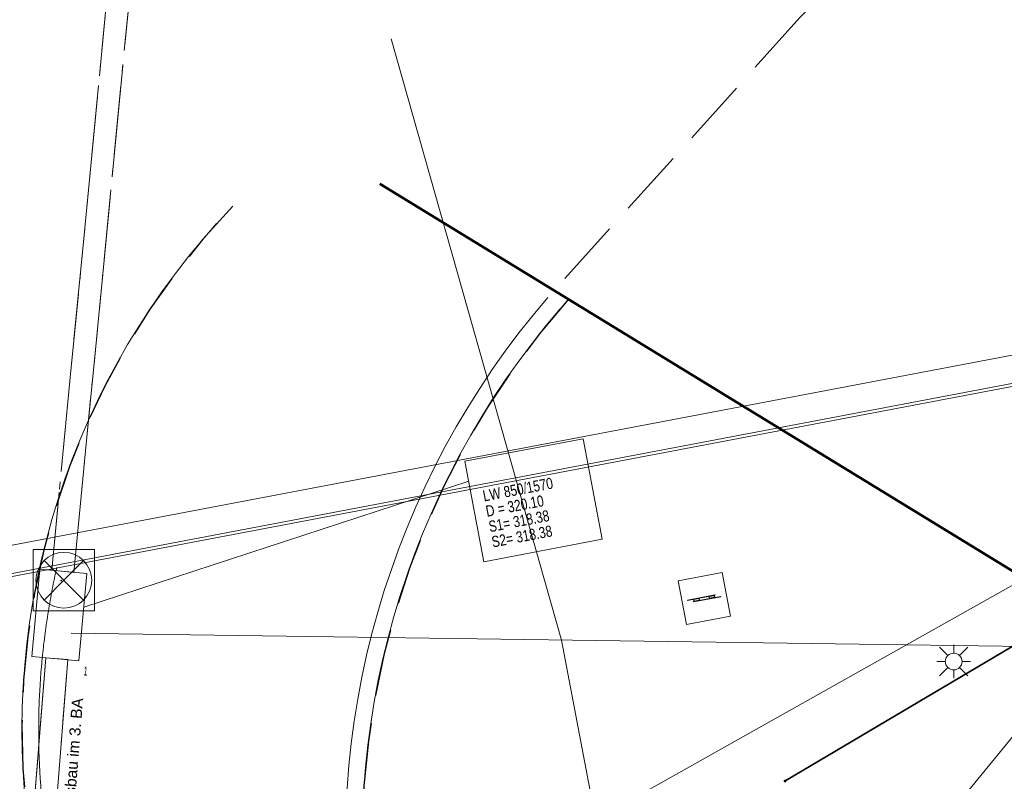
# Model space of a CAD drawing. Extents: x 3503739 to 3504470, y 5375172 to 5375561.
# Tile 97 of 142: x 3504143 to 3504161, y 5375432 to 5375445. Entities that reach past the tile are written whole.
import ezdxf

# ---------------------------------------------------------------- set-up
doc = ezdxf.new("R2010")
doc.units = 0
doc.header["$MEASUREMENT"] = 0
for name, pattern in [('140', [41.5, 15, -3.5, 15, -3.5, 1, -3.5]), ('2', [3.4, 1.2, -0.5, 1.2, -0.5]), ('240', [1.88, 1.25, -0.25, 0.13, -0.25]), ('33', [12, 4, -8]), ('86', [2.3751, 2.0001, -0.375])]:
    doc.linetypes.add(name, pattern=pattern)
for name, color, linetype in [('3WP_KANALISATION', 7, 'Continuous'), ('68_BL_KANALPKT', 7, 'Continuous'), ('68_BL_STRBEL', 7, 'Continuous'), ('68_BT_ZAUN', 7, 'Continuous'), ('_4WP_KANALISATIO', 7, 'Continuous'), ('_4WP_KANCAD_', 7, 'Continuous'), ('_4WP_KANCADT_', 7, 'Continuous'), ('_OST_2__CLIPPING', 7, 'Continuous'), ('AUSSCHNITT_OST_2', 7, 'Continuous'), ('HCZ_20-10-19EG', 7, 'Continuous'), ('HCZ_20-10-19UG', 7, 'Continuous'), ('K_FLURSTUECKE', 7, 'Continuous'), ('K_GRENZEN-UNABGE', 7, 'Continuous'), ('KMB_AUFBETON', 7, 'Continuous'), ('PUNKTHOEHENATTDEF', 7, 'Continuous'), ('PUNKTNUMMERNATTDEF', 7, 'Continuous'), ('PUNKTSPEZIFIKATION', 7, 'Continuous'), ('RADSTATION', 7, 'Continuous'), ('X_BE_STELE', 7, 'Continuous')]:
    doc.layers.add(name, color=color, linetype=linetype)
doc.styles.add('122', font='TXT', dxfattribs={"width": 0.8, "height": 0.2})
doc.styles.add('123', font='TXT', dxfattribs={"width": 0.6, "height": 0.16})
doc.styles.add('184', font='ARIAL.TTF', dxfattribs={"height": 0.2})

# ---------------------------------------------------------------- blocks, each defined once
blk = doc.blocks.new('LEITSYSTEM_BRAUN')
at = {"color": 251, "linetype": 'Continuous', "lineweight": 9}
for points in [[(-0.4, 0.4), (0.4, 0.4), (0.4, -0.4), (-0.4, -0.4), (-0.4, 0.4)], [(-0.3, 0.025), (0.2, 0.025), (0.2, 0.02), (-0.3, 0.02), (-0.3, 0.025)], [(-0.19, 0.02), (0.19, 0.02), (0.19, -0.02), (-0.19, -0.02), (-0.19, 0.02)], [(-0.19, 0.02), (-0.19, -0.02), (-0.09, -0.02), (-0.09, 0.02), (-0.19, 0.02)], [(-0.095, 0.015), (-0.185, 0.015), (-0.185, -0.015), (-0.095, -0.015), (-0.095, 0.015)], [(0.09, 0.02), (0.09, -0.02), (0.19, -0.02), (0.19, 0.02), (0.09, 0.02)], [(0.185, 0.015), (0.095, 0.015), (0.095, -0.015), (0.185, -0.015), (0.185, 0.015)], [(-0.2, -0.02), (0.3, -0.02), (0.3, -0.025), (-0.2, -0.025), (-0.2, -0.02)]]:
    blk.add_lwpolyline(points, dxfattribs=at)
blk = doc.blocks.new('2085')
at = {"color": 7, "linetype": 'Continuous', "lineweight": 20}
for p, q in [((-0.106073, 0.106066), (-0.256073, 0.256066)), ((0, 0.15), (0, 0.3)), ((0.106073, 0.106066), (0.256073, 0.256066)), ((-0.15, 0), (-0.3, 0)), ((0.15, 0), (0.3, 0)), ((-0.106073, -0.106066), (-0.256073, -0.256066)), ((0, -0.15), (0, -0.3)), ((0.106073, -0.106066), (0.256073, -0.256066))]:
    blk.add_line(p, q, dxfattribs=at)
blk.add_circle((0, 0), 0.15, dxfattribs=at)
blk = doc.blocks.new('PUNKT')
blk.add_point((0, 0))
at = {"layer": 'PUNKTHOEHENATTDEF', "linetype": 'Continuous', "flags": 1}
blk.add_attdef('PUNKTHOEHE', (1, -0.5), '', height=0.8, dxfattribs=at)
at = {"layer": 'PUNKTNUMMERNATTDEF', "linetype": 'Continuous', "flags": 1}
blk.add_attdef('PUNKTNUMMER', (1, 0.5), '', height=0.8, dxfattribs=at)
at = {"layer": 'PUNKTSPEZIFIKATION', "linetype": 'Continuous', "flags": 1}
blk.add_attdef('PUNKTSPEZIFIKATION', (1, -1.5), '', height=0.8, dxfattribs=at)
blk = doc.blocks.new('450')
at = {"color": 7, "linetype": 'Continuous', "lineweight": 9}
for p, q in [((0.550001, 0.549999), (-0.550001, 0.549999)), ((-0.550001, 0.549999), (-0.550001, -0.549999)), ((0.550001, -0.549999), (0.550001, 0.549999)), ((0.353554, -0.353554), (-0.353554, 0.353554)), ((-0.353552, 0.353554), (0.353554, -0.353554)), ((0, 0), (0.353554, 0.353554)), ((0, 0), (-0.353554, -0.353554)), ((-0.550001, -0.549999), (0.550001, -0.549999))]:
    blk.add_line(p, q, dxfattribs=at)
blk.add_circle((0, 0), 0.5, dxfattribs=at)
blk = doc.blocks.new('10-UNVERMARKT')
at = {"color": 255, "linetype": '33', "lineweight": 9}
blk.add_circle((0, 0), 0.0789, dxfattribs=at)
at = {"color": 252, "linetype": 'Continuous', "lineweight": 20}
blk.add_circle((0, 0), 0.0325, dxfattribs=at)

msp = doc.modelspace()

# ---------------------------------------------------------------- linework, layer by layer
at = {"layer": '3WP_KANALISATION', "color": 7, "linetype": '86', "lineweight": 13}
for p, q in [((3504145.229, 5375453.549), (3504143.494, 5375435.599)), ((3504143.892, 5375435.561), (3504145.627, 5375453.51))]:
    msp.add_line(p, q, dxfattribs=at)
at = {"layer": '3WP_KANALISATION', "color": 7, "linetype": 'Continuous', "lineweight": 9}
msp.add_line((3504143.892, 5375435.561), (3504143.494, 5375435.599), dxfattribs=at)
at = {"layer": '3WP_KANALISATION', "color": 7, "linetype": 'Continuous', "lineweight": 20}
msp.add_lwpolyline([(3504143.279, 5375435.617), (3504144.126, 5375435.54), (3504143.983, 5375433.977), (3504143.136, 5375434.054), (3504143.279, 5375435.617)], dxfattribs=at)
at = {"layer": '3WP_KANALISATION', "color": 7, "linetype": '140', "lineweight": 13}
msp.add_lwpolyline([(3504140.264, 5375389.784), (3504143.785, 5375433.997), (3504143.387, 5375434.029), (3504139.866, 5375389.816)], dxfattribs=at)
at = {"layer": '68_BT_ZAUN', "color": 7, "linetype": 'Continuous', "lineweight": 13}
msp.add_polyline3d([(3504162.867, 5375436.535, 321.741), (3504132.136, 5375419.267, 321.092), (3504128.216, 5375416.809, 321.085), (3504114.563, 5375410.337, 321.23), (3504100.661, 5375404.186, 321.202), (3504089.108, 5375399.378, 321.253), (3504084.45, 5375397.538, 321.254), (3504071.623, 5375392.614, 321.247), (3504062.947, 5375389.445, 321.347), (3504050.609, 5375385.098, 321.401), (3504036.919, 5375380.482, 321.402), (3504022.553, 5375375.753, 321.376)], dxfattribs=at)
msp.add_polyline3d([(3504162.867, 5375436.535, 321.741), (3504132.136, 5375419.267, 321.092), (3504128.216, 5375416.809, 321.085), (3504114.563, 5375410.337, 321.23), (3504100.661, 5375404.186, 321.202), (3504089.108, 5375399.378, 321.253), (3504084.45, 5375397.538, 321.254), (3504071.623, 5375392.614, 321.247), (3504062.947, 5375389.445, 321.347), (3504050.609, 5375385.098, 321.401), (3504036.919, 5375380.482, 321.402), (3504022.553, 5375375.753, 321.376)], dxfattribs=at)
at = {"layer": '_4WP_KANCAD_', "color": 7, "linetype": '240', "lineweight": 13}
for points in [[(3504143.892, 5375435.561), (3504146.179, 5375459.223), (3504145.781, 5375459.261), (3504143.494, 5375435.599)], [(3504140.264, 5375389.784), (3504143.785, 5375433.997), (3504143.387, 5375434.029), (3504139.866, 5375389.816)]]:
    msp.add_lwpolyline(points, dxfattribs=at)
at = {"layer": '_4WP_KANCAD_', "color": 7, "linetype": 'Continuous', "lineweight": 20}
msp.add_lwpolyline([(3504143.279, 5375435.617), (3504144.126, 5375435.54), (3504143.983, 5375433.977), (3504143.136, 5375434.054), (3504143.279, 5375435.617)], dxfattribs=at)
at = {"layer": '_4WP_KANCADT_', "color": 7, "linetype": 'Continuous', "lineweight": 20}
msp.add_line((3504144.071, 5375434.941), (3504150.974, 5375437.196), dxfattribs=at)
at = {"layer": '_4WP_KANCADT_', "color": 7, "linetype": 'Continuous', "lineweight": 13}
msp.add_lwpolyline([(3504150.906, 5375437.556), (3504153.028, 5375437.959), (3504153.37, 5375436.157), (3504151.247, 5375435.754), (3504150.906, 5375437.556)], dxfattribs=at)
at = {"layer": '_4WP_KANCADT_', "color": 7, "linetype": 'Continuous', "lineweight": 20}
msp.add_lwpolyline([(3504150.906, 5375437.556), (3504153.028, 5375437.959), (3504153.37, 5375436.157), (3504151.247, 5375435.754), (3504150.906, 5375437.556)], dxfattribs=at)
at = {"layer": '_OST_2__CLIPPING', "color": 7, "linetype": 'Continuous', "lineweight": 9}
msp.add_line((3504127.95, 5375432.668), (3504243.284, 5375454.594), dxfattribs=at)
at = {"layer": 'AUSSCHNITT_OST_2', "color": 7, "linetype": 'Continuous', "lineweight": 9}
for p, q in [((3504125.342, 5375432.732), (3504260.914, 5375458.505)), ((3504127.891, 5375432.708), (3504260.516, 5375457.921))]:
    msp.add_line(p, q, dxfattribs=at)
at = {"layer": 'HCZ_20-10-19EG', "color": 7, "linetype": 'Continuous', "lineweight": 50}
msp.add_lwpolyline([(3504149.382, 5375442.527), (3504160.782, 5375435.554, 0.176277), (3504161.787, 5375435.35), (3504172.528, 5375436.963, -0.109898), (3504174.001, 5375436.86), (3504185.923, 5375433.317, 0.636734), (3504186.765, 5375434.266), (3504182.863, 5375443.285, 0.180927), (3504182.207, 5375443.967), (3504174.542, 5375447.636, 0.114367), (3504173.219, 5375447.93), (3504163.671, 5375447.844)], format="xyb", dxfattribs=at)
at = {"layer": 'HCZ_20-10-19UG', "color": 7, "linetype": 'Continuous', "lineweight": 9}
for p, q in [((3504143.434, 5375434.866), (3504143.435, 5375434.869)), ((3504143.33, 5375434.076), (3504143.33, 5375434.079)), ((3504143.295, 5375433.679), (3504143.295, 5375433.682)), ((3504143.262, 5375432.883), (3504143.262, 5375432.885))]:
    msp.add_line(p, q, dxfattribs=at)
for points in [[(3504146.453, 5375441.817, 0.229415), (3504143.153, 5375430.449)], [(3504152.391, 5375440.488, 0.2186), (3504148.928, 5375428.458)], [(3504152.616, 5375440.289, 0.218437), (3504149.224, 5375428.509)], [(3504143.586, 5375435.648, 0.003828), (3504143.543, 5375435.45)], [(3504143.543, 5375435.45, 0.003604), (3504143.505, 5375435.262)], [(3504143.505, 5375435.262, 0.003918), (3504143.467, 5375435.057)], [(3504143.467, 5375435.057, 0.003591), (3504143.435, 5375434.869)], [(3504143.434, 5375434.866, 0.003868), (3504143.403, 5375434.663)], [(3504143.403, 5375434.663, 0.003576), (3504143.377, 5375434.475)], [(3504143.377, 5375434.475, 0.003952), (3504143.35, 5375434.267)], [(3504143.35, 5375434.267, 0.003557), (3504143.33, 5375434.079)], [(3504143.33, 5375434.076, 0.003922), (3504143.31, 5375433.869)], [(3504143.31, 5375433.869, 0.003534), (3504143.295, 5375433.682)], [(3504143.295, 5375433.679, 0.003958), (3504143.282, 5375433.469)], [(3504143.282, 5375433.469, 0.003504), (3504143.272, 5375433.283)], [(3504143.272, 5375433.283, 0.004044), (3504143.265, 5375433.069)], [(3504143.265, 5375433.069, 0.003466), (3504143.262, 5375432.885)], [(3504143.262, 5375432.883, 0.007444), (3504143.263, 5375432.487)], [(3504143.263, 5375432.487, 0.037594), (3504143.448, 5375430.502)]]:
    msp.add_lwpolyline(points, format="xyb", dxfattribs=at)
at = {"layer": 'K_FLURSTUECKE', "color": 252, "linetype": 'Continuous', "lineweight": 30}
for p, q in [((3504156.664, 5375431.828), (3504163.246, 5375435.732)), ((3504163.246, 5375435.732), (3504156.664, 5375431.828)), ((3504156.664, 5375431.828), (3504163.246, 5375435.732)), ((3504163.246, 5375435.732), (3504156.664, 5375431.828))]:
    msp.add_line(p, q, dxfattribs=at)
at = {"layer": 'KMB_AUFBETON', "color": 1, "linetype": 'Continuous', "lineweight": 9}
for p, q in [((3504152.636, 5375434.349), (3504149.586, 5375445.126)), ((3504162.037, 5375434.217), (3504143.844, 5375434.472)), ((3504154.433, 5375424.924), (3504152.636, 5375434.349)), ((3504162.037, 5375434.217), (3504154.433, 5375424.924))]:
    msp.add_line(p, q, dxfattribs=at)
at = {"layer": 'RADSTATION', "color": 7, "linetype": 'Continuous', "lineweight": 50}
msp.add_lwpolyline([(3504149.382, 5375442.527), (3504160.782, 5375435.554, 0.176277), (3504161.787, 5375435.35), (3504172.528, 5375436.963, -0.109898), (3504174.001, 5375436.86), (3504185.923, 5375433.317, 0.636734), (3504186.765, 5375434.266), (3504182.863, 5375443.285, 0.180927), (3504182.207, 5375443.967), (3504174.542, 5375447.636, 0.114367), (3504173.219, 5375447.93), (3504163.671, 5375447.844)], format="xyb", dxfattribs=at)
at = {"layer": 'RADSTATION', "color": 250, "linetype": '2', "lineweight": 30}
for points in [[(3504179.472, 5375439.568), (3504175.249, 5375438.762), (3504174.837, 5375446.253), (3504172.903, 5375447.114), (3504168.468, 5375446.871), (3504162.267, 5375446.531), (3504158.637, 5375446.331, 0.198132), (3504156.917, 5375445.509), (3504152.506, 5375440.616)], [(3504146.745, 5375442.13, 0.237723), (3504143.153, 5375430.449)], [(3504152.764, 5375440.458, 0.222435), (3504149.224, 5375428.509)]]:
    msp.add_lwpolyline(points, format="xyb", dxfattribs=at)

# ---------------------------------------------------------------- block references
at = {"layer": '68_BL_KANALPKT', "color": 7}
for name, p in [('450', (3504143.712, 5375435.42)), ('PUNKT', (3504143.667, 5375435.415))]:
    msp.add_blockref(name, p, dxfattribs=at)
at = {"layer": '68_BL_STRBEL', "color": 7}
msp.add_blockref('2085', (3504159.674, 5375433.963), dxfattribs=at)
at = {"layer": 'K_GRENZEN-UNABGE', "color": 252, "xscale": 0.2, "yscale": 0.2}
msp.add_blockref('10-UNVERMARKT', (3504156.65, 5375431.82), dxfattribs=at)
at = {"layer": 'K_GRENZEN-UNABGE', "color": 252}
msp.add_blockref('PUNKT', (3504156.65, 5375431.82), dxfattribs=at)
at = {"layer": 'X_BE_STELE', "color": 7, "rotation": 10.77000732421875}
msp.add_blockref('LEITSYSTEM_BRAUN', (3504155.2, 5375435.095), dxfattribs=at)

# ---------------------------------------------------------------- texts
at = {"layer": '_4WP_KANALISATIO', "color": 1, "linetype": 'Continuous', "style": '184'}
msp.add_text('Kanalausbau im 3. BA', height=0.2, rotation=85.4467, dxfattribs=at).set_placement((3504143.84, 5375430.546))
at = {"layer": '_4WP_KANCADT_', "color": 7, "linetype": 'Continuous'}
for s, height, rotation, style, width, p in [('LW 850/1570', 0.2, 10.737, '122', 0.8, (3504151.25, 5375436.832)), ('D = 320.10', 0.2, 10.737, '122', 0.8, (3504151.302, 5375436.557)), ('S1= 318.38', 0.2, 10.737, '122', 0.8, (3504151.354, 5375436.282)), ('S2= 318.38', 0.2, 10.737, '122', 0.8, (3504151.407, 5375436.007)), ('1', 0.16, 355.4467, '123', 0.6, (3504144.061, 5375433.716))]:
    msp.add_text(s, height=height, rotation=rotation, dxfattribs=dict(at, style=style, width=width)).set_placement(p)

doc.saveas('drawing.dxf')
